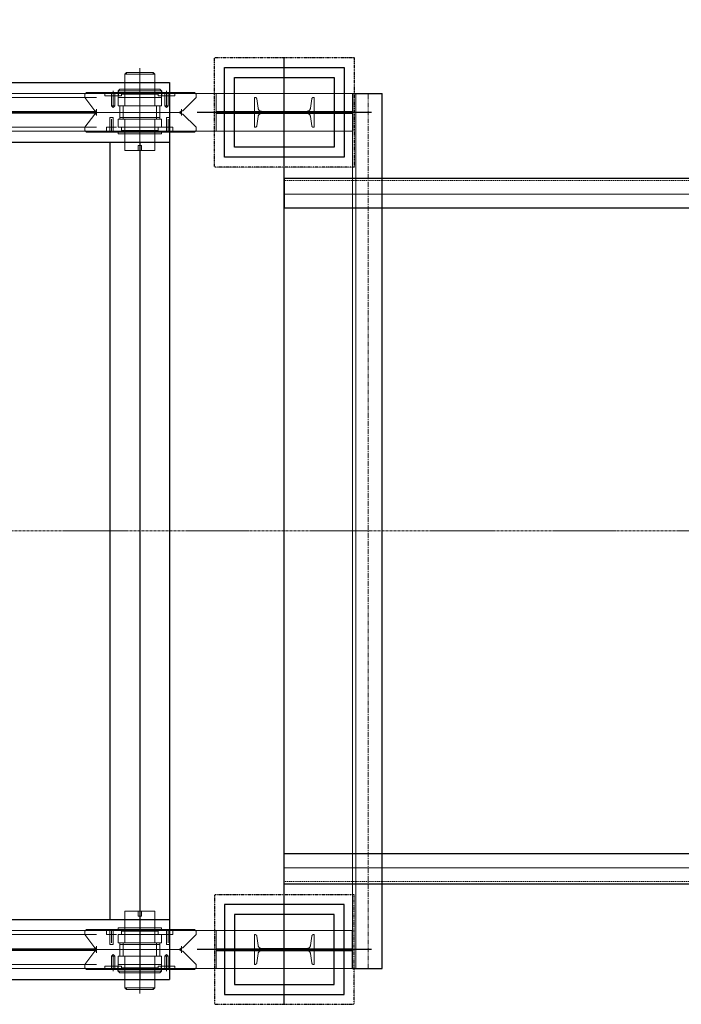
# Model space of a CAD drawing. Header units: inches. Extents: x -204116 to 930598, y -391373 to 256461.
# Tile 98 of 225: x 358515 to 360173, y -257862 to -255392. Entities that reach past the tile are written whole.
import ezdxf
from ezdxf.lldxf.tags import DXFTag

# ---------------------------------------------------------------- set-up
doc = ezdxf.new("R2010")
doc.units = ezdxf.units.IN
doc.header["$LTSCALE"] = 10
doc.header["$MEASUREMENT"] = 0
doc.header["$PDMODE"] = 1
doc.header["$PDSIZE"] = 1000
for name, pattern in [('CENTER', [2, 1.25, -0.25, 0.25, -0.25]), ('HIDDEN', [0.375, 0.25, -0.125]), ('PHANTOM', [2.5, 1.25, -0.25, 0.25, -0.25, 0.25, -0.25]), ('PHANTOM2', [1.25, 0.625, -0.125, 0.125, -0.125, 0.125, -0.125])]:
    doc.linetypes.add(name, pattern=pattern)
doc.layers.get('Defpoints').update_dxf_attribs({"lineweight": 25})
for name, color, linetype, lineweight in [('BEV0002', 1, 'CENTER', 9), ('cen', 2, 'CENTER2', 25), ('HIDDEN', 1, 'HIDDEN', 25), ('OBJECT', 7, 'Continuous', 25), ('P', 5, 'PHANTOM2', 9)]:
    doc.layers.add(name, color=color, linetype=linetype, lineweight=lineweight)
doc.layers.add('FDN', color=8, linetype='PHANTOM')
doc.styles.add('MIC', font='romans.shx', dxfattribs={"width": 0.8})
tags = doc.linetypes.add('CENTER2', pattern=[1.125, 0.75, -0.125, 0.125, -0.125]).pattern_tags.tags
tags[10:11] = [DXFTag(74, 4), DXFTag(75, 0), DXFTag(340, '0'), DXFTag(46, 1.0), DXFTag(50, 0.0), DXFTag(44, 0.0), DXFTag(45, 0.0)]
tags[8:9] = [DXFTag(74, 4), DXFTag(75, 0), DXFTag(340, '0'), DXFTag(46, 1.0), DXFTag(50, 0.0), DXFTag(44, 0.0), DXFTag(45, 0.0)]
tags[6:7] = [DXFTag(74, 4), DXFTag(75, 0), DXFTag(340, '0'), DXFTag(46, 1.0), DXFTag(50, 0.0), DXFTag(44, 0.0), DXFTag(45, 0.0)]
tags[4:5] = [DXFTag(74, 4), DXFTag(75, 0), DXFTag(340, '0'), DXFTag(46, 1.0), DXFTag(50, 0.0), DXFTag(44, 0.0), DXFTag(45, 0.0)]
doc.dimstyles.new('1_75', dxfattribs={"dimscale": 75, "dimtxt": 2.5, "dimasz": 2.5, "dimexe": 1, "dimexo": 2, "dimgap": 1, "dimtad": 1, "dimtoh": 1, "dimdec": 0, "dimzin": 9, "dimdsep": 46, "dimtxsty": 'MIC', "dimcen": 2.5, "dimclrd": 1, "dimclre": 1, "dimclrt": 256, "dimadec": 0, "dimazin": 0, "dimtfac": 1, "dimtdec": 0, "dimtmove": 2, "dimatfit": 3, "dimfxl": 1, "dimlwd": -1, "dimlwe": -1, "dimarcsym": 0})

# ---------------------------------------------------------------- blocks, each defined once
blk = doc.blocks.new('TakeUp Plan')
for p, q in [((-750.6, 1125, -2), (713, 1125, -2)), ((713, 1125, -2), (713, -1125, -2)), ((583.8, 1104.2, -2), (583.8, 1091.7, -2)), ((692.2, 1104.2, -2), (692.2, 1091.7, -2)), ((1171.4, 1097.5, -2.1), (1171.4, 1002.5, -2.1)), ((1171.4, 1097.5, -7), (1245.9, 1097.5, -2.4)), ((1245.9, -1097.5, -6.5), (1245.9, 1097.5, -2.4)), ((-750.6, 975, -2), (713, 975, -2)), ((563, 975, -2), (563, -975, -2)), ((-750.6, -975, -2), (713, -975, -2)), ((1171.4, -1097.5, -2.1), (1171.4, -1002.5, -2.1)), ((583.8, -1104.2, -2), (583.8, -1091.7, -2)), ((692.2, -1104.2, -2), (692.2, -1091.7, -2)), ((1171.4, -1097.5, -2), (1245.9, -1097.5, -6.5)), ((-750.6, -1125, -2), (713, -1125, -2))]:
    blk.add_line(p, q)
at = {"color": 1}
for p, q in [((1218.7, 1050, -2), (782.1, 1050, -2)), ((1218.7, -1050, -2), (782.1, -1050, -2))]:
    blk.add_line(p, q, dxfattribs=at)
at = {"color": 2, "elevation": -2}
for points in [[(1150.4, 937.5), (850.4, 937.5), (850.4, 1162.5), (1150.4, 1162.5)], [(1150.4, -937.5), (850.4, -937.5), (850.4, -1162.5), (1150.4, -1162.5)]]:
    blk.add_lwpolyline(points, close=True, dxfattribs=at)
at = {"elevation": -2}
for points in [[(1125.4, 962.5), (875.4, 962.5), (875.4, 1137.5), (1125.4, 1137.5)], [(1125.4, -962.5), (875.4, -962.5), (875.4, -1137.5), (1125.4, -1137.5)]]:
    blk.add_lwpolyline(points, close=True, dxfattribs=at)
for points in [[(829.4, 1052.1), (1171.4, 1052.1)], [(829.4, 1047.9), (1171.4, 1047.9)], [(829.4, -1047.9), (1171.4, -1047.9)], [(829.4, -1052.1), (1171.4, -1052.1)]]:
    blk.add_lwpolyline(points, dxfattribs=at)
at = {"layer": 'BEV0002'}
blk.add_line((1210.9, -1097.5, -6.5), (1210.9, 1097.5, -2.4), dxfattribs=at)
at = {"layer": 'cen', "linetype": 'CENTER', "ltscale": 500}
for p, q in [((1000.4, -1187.5, -2), (1000.4, 1187.5, -2)), ((-5720.6, 1050, -2), (1175.4, 1050, -2)), ((638, 975, -2), (638, -1125, -2)), ((-5720.6, -1050, -2), (1175.4, -1050, -2))]:
    blk.add_line(p, q, dxfattribs=at)
at = {"layer": 'FDN', "ltscale": 0.03, "elevation": -2}
for points in [[(1175.4, 912.5), (825.4, 912.5), (825.4, 1187.5), (1175.4, 1187.5)], [(1175.4, -912.5), (825.4, -912.5), (825.4, -1187.5), (1175.4, -1187.5)]]:
    blk.add_lwpolyline(points, close=True, dxfattribs=at)
at = {"layer": 'P', "color": 0, "linetype": 'Continuous'}
for p, q in [((829.4, 1097.5, -2), (829.4, 1002.5, -2)), ((829.4, -1097.5, -2), (829.4, -1002.5, -2))]:
    blk.add_line(p, q, dxfattribs=at)
for points, elevation in [([(671.4, 1150.1), (671.4, 1145.9), (600.5, 1145.9), (604.6, 1150.1), (671.4, 1150.1)], -2), ([(600.5, 1066.7), (600.5, 1145.9)], -2), ([(604.6, 1150.1), (604.6, 1145.9), (675.5, 1145.9), (671.4, 1150.1), (604.6, 1150.1)], -2), ([(638, 1160.5), (638, 939.5)], -2), ([(638, 943.7), (638, 1156.3)], -2), ([(675.5, 1066.7), (675.5, 1145.9)], -2), ([(638, 1120.9), (638, 983.3)], -2), ([(638, 1120.9), (638, 1075)], -2), ([(638, 1120.9), (638, 983.3)], -2), ([(638, 1120.9), (638, 1075)], -2), ([(-5720.6, 1097.5), (1171.4, 1097.5)], -2), ([(504.6, 1100), (500.4, 1095.9)], -2), ([(500.4, 1095.9), (500.4, 1087.5), (500.4, 1087.5)], -2), ([(525.4, 1054.2), (500.4, 1087.5)], -2), ([(638, 1100), (504.6, 1100)], -2), ([(550.4, 1100), (550.4, 1091.7)], -2), ([(550.4, 1100), (550.4, 1095.9)], -2), ([(550.4, 1100), (550.4, 1091.7)], -2), ([(550.4, 1091.7), (575.5, 1091.7)], -2), ([(554.6, 1091.7), (567.1, 1091.7)], -2), ([(567.1, 1100), (567.1, 1091.7)], -2), ([(567.1, 1091.7), (583.8, 1091.7)], -2), ([(567.1, 1091.7), (567.1, 1066.7)], -2), ([(567.1, 1091.7), (567.1, 1066.7), (567.1, 1066.7)], -2), ([(571.3, 1104.2), (571.3, 1070.8)], -2), ([(571.3, 1104.2), (571.3, 1087.5)], -2), ([(571.3, 1091.7), (571.3, 1066.7)], -2), ([(575.5, 1100), (575.5, 1091.7)], -2), ([(575.5, 1091.7), (575.5, 1066.7)], -2), ([(575.5, 1091.7), (588, 1091.7)], -2), ([(583.8, 1104.2), (583.8, 1104.2), (588, 1108.4)], -2), ([(583.8, 1104.2), (638, 1104.2)], -2), ([(583.8, 1091.7), (583.8, 1087.5), (583.8, 1091.7), (583.8, 1087.5)], -2), ([(583.8, 1070.8), (583.8, 1087.5)], -2), ([(583.8, 1087.5), (583.8, 1066.7), (588, 1066.7), (588, 1066.7), (588, 1066.7), (583.8, 1066.7)], -2), ([(638, 1087.5), (583.8, 1087.5)], -2), ([(600.5, 1108.4), (588, 1108.4)], -2), ([(592.1, 1091.7), (588, 1091.7)], -2), ([(592.1, 1095.9), (592.1, 1091.7)], -2), ([(592.1, 1095.9), (592.1, 1095.9), (600.5, 1095.9)], -2), ([(600.5, 1108.4), (600.5, 1108.4), (638, 1108.4)], -2), ([(600.5, 1104.2), (600.5, 1104.2), (600.5, 1108.4), (600.5, 1104.2), (600.5, 1100), (600.5, 1100), (600.5, 1095.9)], -2), ([(638, 1095.9), (600.5, 1095.9)], -2), ([(675.5, 1108.4), (675.5, 1108.4), (638, 1108.4)], -2), ([(692.2, 1104.2), (638, 1104.2)], -2), ([(771.4, 1100), (638, 1100)], -2), ([(638, 1095.9), (675.5, 1095.9)], -2), ([(638, 1087.5), (692.2, 1087.5)], -2), ([(675.5, 1104.2), (675.5, 1104.2), (675.5, 1108.4), (675.5, 1104.2), (675.5, 1100), (675.5, 1100), (675.5, 1095.9)], -2), ([(675.5, 1108.4), (688, 1108.4)], -2), ([(683.9, 1095.9), (683.9, 1095.9), (675.5, 1095.9)], -2), ([(683.9, 1095.9), (683.9, 1091.7)], -2), ([(683.9, 1091.7), (688, 1091.7)], -2), ([(692.2, 1104.2), (692.2, 1104.2), (688, 1108.4)], -2), ([(700.6, 1091.7), (688, 1091.7)], -2), ([(692.2, 1087.5), (692.2, 1066.7), (688, 1066.7), (688, 1066.7), (688, 1066.7), (692.2, 1066.7)], -2), ([(708.9, 1091.7), (692.2, 1091.7)], -2), ([(692.2, 1091.7), (692.2, 1087.5), (692.2, 1091.7), (692.2, 1087.5)], -2), ([(692.2, 1070.8), (692.2, 1087.5)], -2), ([(696.4, 1100), (721.4, 1100)], -2), ([(700.6, 1100), (700.6, 1091.7)], -2), ([(700.6, 1091.7), (700.6, 1066.7)], -2), ([(725.6, 1091.7), (700.6, 1091.7)], -2), ([(704.7, 1104.2), (704.7, 1070.8)], -2), ([(704.7, 1104.2), (704.7, 1087.5)], -2), ([(704.7, 1091.7), (704.7, 1066.7)], -2), ([(708.9, 1100), (708.9, 1091.7)], -2), ([(721.4, 1091.7), (708.9, 1091.7)], -2), ([(708.9, 1091.7), (708.9, 1066.7)], -2), ([(708.9, 1091.7), (708.9, 1066.7), (708.9, 1066.7)], -2), ([(721.4, 1100), (725.6, 1100)], -2), ([(725.6, 1100), (775.6, 1100)], -2), ([(725.6, 1100), (725.6, 1091.7)], -2), ([(725.6, 1100), (725.6, 1095.9)], -2), ([(725.6, 1100), (725.6, 1091.7)], -2), ([(746.4, 1054.2), (779.8, 1087.5)], -2), ([(779.8, 1095.9), (775.6, 1100)], -2), ([(779.8, 1087.5), (779.8, 1095.9)], -2), ([(1171.4, 1097.5), (1171.4, -1097.5)], -7), ([(1179.7, 1097.5), (1179.7, -1097.5)], -6.9), ([(567.1, 1066.7), (575.5, 1066.7), (571.3, 1062.5), (567.1, 1066.7)], -2), ([(583.8, 1016.6), (583.8, 1033.3), (588, 1033.3), (588, 1037.5), (588, 1066.7)], -2), ([(638, 1066.7), (583.8, 1066.7)], -2), ([(638, 1066.7), (588, 1066.7)], -2), ([(596.3, 1033.3), (596.3, 1066.7)], -2), ([(638, 1066.7), (596.3, 1066.7)], -2), ([(638, 1066.7), (600.5, 1066.7)], -2), ([(638, 1066.7), (692.2, 1066.7)], -2), ([(638, 1066.7), (688, 1066.7)], -2), ([(638, 1066.7), (675.5, 1066.7)], -2), ([(638, 1066.7), (679.7, 1066.7)], -2), ([(679.7, 1033.3), (679.7, 1066.7)], -2), ([(692.2, 1016.6), (692.2, 1033.3), (688, 1033.3), (688, 1037.5), (688, 1066.7)], -2), ([(708.9, 1066.7), (700.6, 1066.7), (704.7, 1062.5), (708.9, 1066.7)], -2), ([(525.4, 1045.8), (500.4, 1012.5)], -2), ([(529.6, 1054.2), (525.4, 1054.2)], -2), ([(529.6, 1045.8), (525.4, 1045.8)], -2), ([(529.6, 1058.3), (529.6, 1041.7)], -2), ([(529.6, 1041.7), (529.6, 1058.3)], -2), ([(529.6, 1045.8), (529.6, 1054.2)], -2), ([(529.6, 1054.2), (529.6, 1045.8)], -2), ([(529.6, 1050), (742.3, 1050)], -2), ([(562.9, 1037.5), (571.3, 1037.5), (567.1, 1037.5), (562.9, 1037.5)], -2), ([(562.9, 1012.5), (562.9, 1037.5)], -2), ([(562.9, 1012.5), (562.9, 1037.5), (562.9, 1037.5)], -2), ([(571.3, 1012.5), (571.3, 1037.5)], -2), ([(571.3, 1012.5), (571.3, 1037.5)], -2), ([(588, 1037.5), (588, 1033.3)], -2), ([(588, 1037.5), (588, 1033.3)], -2), ([(638, 1037.5), (588, 1037.5)], -2), ([(638, 1058.3), (638, 966.6), (642.2, 966.6), (633.8, 966.6)], -2), ([(700.6, 1050), (638, 1050)], -2), ([(638, 1037.5), (688, 1037.5)], -2), ([(688, 1037.5), (688, 1033.3)], -2), ([(688, 1037.5), (688, 1033.3)], -2), ([(713.1, 1037.5), (704.7, 1037.5), (708.9, 1037.5), (713.1, 1037.5)], -2), ([(704.7, 1012.5), (704.7, 1037.5)], -2), ([(704.7, 1012.5), (704.7, 1037.5)], -2), ([(713.1, 1012.5), (713.1, 1037.5)], -2), ([(713.1, 1012.5), (713.1, 1037.5), (713.1, 1037.5)], -2), ([(742.3, 1054.2), (738.1, 1050), (742.3, 1045.8)], -2), ([(742.3, 1045.8), (738.1, 1050), (742.3, 1054.2)], -2), ([(742.3, 1058.3), (742.3, 1041.7)], -2), ([(742.3, 1041.7), (742.3, 1058.3)], -2), ([(742.3, 1054.2), (746.4, 1054.2)], -2), ([(746.4, 1054.2), (742.3, 1054.2)], -2), ([(746.4, 1045.8), (742.3, 1045.8)], -2), ([(742.3, 1045.8), (746.4, 1045.8)], -2), ([(746.4, 1045.8), (779.8, 1012.5)], -2), ([(567.1, 1000), (567.1, 1033.3)], -2), ([(588, 1033.3), (583.8, 1033.3)], -2), ([(638, 1033.3), (583.8, 1033.3), (583.8, 1012.5)], -2), ([(596.3, 1033.3), (638, 1033.3)], -2), ([(638, 1033.3), (600.5, 1033.3)], -2), ([(600.5, 954.1), (600.5, 1033.3)], -2), ([(638, 1033.3), (692.2, 1033.3), (692.2, 1012.5)], -2), ([(638, 1033.3), (675.5, 1033.3)], -2), ([(679.7, 1033.3), (638, 1033.3)], -2), ([(675.5, 954.1), (675.5, 1033.3)], -2), ([(688, 1033.3), (692.2, 1033.3)], -2), ([(708.9, 1000), (708.9, 1033.3)], -2), ([(-5720.6, 1002.5), (1171.4, 1002.5)], -2), ([(500.4, 1004.1), (500.4, 1012.5), (500.4, 1012.5)], -2), ([(504.6, 1000), (500.4, 1004.1)], -2), ([(725.6, 1000), (504.6, 1000)], -2), ([(554.6, 1000), (554.6, 1004.1), (554.6, 1012.5), (554.6, 1012.5), (562.9, 1012.5)], -2), ([(554.6, 1004.1), (554.6, 1012.5), (571.3, 1012.5)], -2), ([(554.6, 1004.1), (554.6, 1000)], -2), ([(579.6, 1000), (554.6, 1000)], -2), ([(562.9, 1000), (562.9, 1012.5)], -2), ([(567.1, 1000), (567.1, 1012.5)], -2), ([(571.3, 1000), (571.3, 1012.5)], -2), ([(571.3, 1012.5), (579.6, 1012.5)], -2), ([(638, 1012.5), (583.8, 1012.5)], -2), ([(583.8, 1000), (583.8, 995.8), (588, 995.8)], -2), ([(592.1, 1012.5), (588, 1012.5)], -2), ([(600.5, 995.8), (588, 995.8)], -2), ([(592.1, 1004.1), (592.1, 1012.5)], -2), ([(600.5, 1000), (600.5, 1004.1), (592.1, 1004.1)], -2), ([(638, 1004.1), (600.5, 1004.1)], -2), ([(600.5, 1000), (600.5, 995.8), (600.5, 995.8), (600.5, 995.8)], -2), ([(600.5, 995.8), (600.5, 995.8), (638, 995.8)], -2), ([(638, 1012.5), (692.2, 1012.5)], -2), ([(638, 1004.1), (675.5, 1004.1)], -2), ([(675.5, 995.8), (675.5, 995.8), (638, 995.8)], -2), ([(675.5, 1000), (675.5, 1004.1), (683.9, 1004.1)], -2), ([(675.5, 1000), (675.5, 995.8), (675.5, 995.8), (675.5, 995.8)], -2), ([(675.5, 995.8), (688, 995.8)], -2), ([(683.9, 1012.5), (688, 1012.5)], -2), ([(683.9, 1004.1), (683.9, 1012.5)], -2), ([(700.6, 1012.5), (688, 1012.5)], -2), ([(692.2, 1000), (692.2, 995.8), (688, 995.8)], -2), ([(708.9, 1012.5), (692.2, 1012.5)], -2), ([(704.7, 1000), (704.7, 1012.5)], -2), ([(721.4, 1004.1), (721.4, 1012.5), (704.7, 1012.5)], -2), ([(721.4, 1012.5), (708.9, 1012.5)], -2), ([(708.9, 1000), (708.9, 1012.5)], -2), ([(721.4, 1000), (721.4, 1004.1), (721.4, 1012.5), (721.4, 1012.5), (713.1, 1012.5)], -2), ([(713.1, 1000), (713.1, 1012.5)], -2), ([(725.6, 1000), (775.6, 1000)], -2), ([(779.8, 1004.1), (775.6, 1000)], -2), ([(779.8, 1012.5), (779.8, 1004.1)], -2), ([(633.8, 954.1), (633.8, 966.6)], -2), ([(642.2, 954.1), (642.2, 966.6)], -2), ([(600.5, 954.1), (604.6, 954.1), (638, 954.1)], -2), ([(642.2, 954.1), (642.2, 954.1), (642.2, 954.1), (642.2, 954.1), (633.8, 954.1), (633.8, 954.1)], -2), ([(633.8, 954.1), (642.2, 954.1)], -2), ([(675.5, 954.1), (671.4, 954.1), (638, 954.1)], -2), ([(600.5, -954.1), (600.5, -1033.3)], -2), ([(600.5, -954.1), (604.6, -954.1), (638, -954.1)], -2), ([(633.8, -954.1), (633.8, -966.6)], -2), ([(642.2, -954.1), (642.2, -954.1), (642.2, -954.1), (642.2, -954.1), (633.8, -954.1), (633.8, -954.1)], -2), ([(633.8, -954.1), (642.2, -954.1)], -2), ([(638, -1160.5), (638, -939.5)], -2), ([(638, -943.7), (638, -1156.3)], -2), ([(675.5, -954.1), (671.4, -954.1), (638, -954.1)], -2), ([(642.2, -954.1), (642.2, -966.6)], -2), ([(675.5, -954.1), (675.5, -1033.3)], -2), ([(638, -1058.3), (638, -966.6), (642.2, -966.6), (633.8, -966.6)], -2), ([(638, -1120.9), (638, -983.3)], -2), ([(638, -1120.9), (638, -983.3)], -2), ([(-5720.6, -1002.5), (1171.4, -1002.5)], -2), ([(504.6, -1000), (500.4, -1004.1)], -2), ([(500.4, -1004.1), (500.4, -1012.5), (500.4, -1012.5)], -2), ([(525.4, -1045.8), (500.4, -1012.5)], -2), ([(725.6, -1000), (504.6, -1000)], -2), ([(579.6, -1000), (554.6, -1000)], -2), ([(554.6, -1000), (554.6, -1004.1), (554.6, -1012.5), (554.6, -1012.5), (562.9, -1012.5)], -2), ([(554.6, -1004.1), (554.6, -1000)], -2), ([(554.6, -1004.1), (554.6, -1012.5), (571.3, -1012.5)], -2), ([(562.9, -1000), (562.9, -1012.5)], -2), ([(562.9, -1012.5), (562.9, -1037.5)], -2), ([(562.9, -1012.5), (562.9, -1037.5), (562.9, -1037.5)], -2), ([(567.1, -1000), (567.1, -1012.5)], -2), ([(567.1, -1000), (567.1, -1033.3)], -2), ([(571.3, -1000), (571.3, -1012.5)], -2), ([(571.3, -1012.5), (579.6, -1012.5)], -2), ([(571.3, -1012.5), (571.3, -1037.5)], -2), ([(571.3, -1012.5), (571.3, -1037.5)], -2), ([(583.8, -1000), (583.8, -995.8), (588, -995.8)], -2), ([(638, -1033.3), (583.8, -1033.3), (583.8, -1012.5)], -2), ([(638, -1012.5), (583.8, -1012.5)], -2), ([(600.5, -995.8), (588, -995.8)], -2), ([(592.1, -1012.5), (588, -1012.5)], -2), ([(600.5, -1000), (600.5, -1004.1), (592.1, -1004.1)], -2), ([(592.1, -1004.1), (592.1, -1012.5)], -2), ([(600.5, -995.8), (600.5, -995.8), (638, -995.8)], -2), ([(600.5, -1000), (600.5, -995.8), (600.5, -995.8), (600.5, -995.8)], -2), ([(638, -1004.1), (600.5, -1004.1)], -2), ([(675.5, -995.8), (675.5, -995.8), (638, -995.8)], -2), ([(638, -1004.1), (675.5, -1004.1)], -2), ([(638, -1033.3), (692.2, -1033.3), (692.2, -1012.5)], -2), ([(638, -1012.5), (692.2, -1012.5)], -2), ([(675.5, -1000), (675.5, -995.8), (675.5, -995.8), (675.5, -995.8)], -2), ([(675.5, -995.8), (688, -995.8)], -2), ([(675.5, -1000), (675.5, -1004.1), (683.9, -1004.1)], -2), ([(683.9, -1004.1), (683.9, -1012.5)], -2), ([(683.9, -1012.5), (688, -1012.5)], -2), ([(692.2, -1000), (692.2, -995.8), (688, -995.8)], -2), ([(700.6, -1012.5), (688, -1012.5)], -2), ([(708.9, -1012.5), (692.2, -1012.5)], -2), ([(704.7, -1000), (704.7, -1012.5)], -2), ([(721.4, -1004.1), (721.4, -1012.5), (704.7, -1012.5)], -2), ([(704.7, -1012.5), (704.7, -1037.5)], -2), ([(704.7, -1012.5), (704.7, -1037.5)], -2), ([(708.9, -1000), (708.9, -1012.5)], -2), ([(708.9, -1000), (708.9, -1033.3)], -2), ([(721.4, -1012.5), (708.9, -1012.5)], -2), ([(721.4, -1000), (721.4, -1004.1), (721.4, -1012.5), (721.4, -1012.5), (713.1, -1012.5)], -2), ([(713.1, -1000), (713.1, -1012.5)], -2), ([(713.1, -1012.5), (713.1, -1037.5)], -2), ([(713.1, -1012.5), (713.1, -1037.5), (713.1, -1037.5)], -2), ([(725.6, -1000), (775.6, -1000)], -2), ([(746.4, -1045.8), (779.8, -1012.5)], -2), ([(779.8, -1004.1), (775.6, -1000)], -2), ([(779.8, -1012.5), (779.8, -1004.1)], -2), ([(583.8, -1016.6), (583.8, -1033.3), (588, -1033.3), (588, -1037.5), (588, -1066.7)], -2), ([(588, -1033.3), (583.8, -1033.3)], -2), ([(588, -1037.5), (588, -1033.3)], -2), ([(588, -1037.5), (588, -1033.3)], -2), ([(596.3, -1033.3), (596.3, -1066.7)], -2), ([(596.3, -1033.3), (638, -1033.3)], -2), ([(638, -1033.3), (600.5, -1033.3)], -2), ([(638, -1033.3), (675.5, -1033.3)], -2), ([(679.7, -1033.3), (638, -1033.3)], -2), ([(679.7, -1033.3), (679.7, -1066.7)], -2), ([(692.2, -1016.6), (692.2, -1033.3), (688, -1033.3), (688, -1037.5), (688, -1066.7)], -2), ([(688, -1037.5), (688, -1033.3)], -2), ([(688, -1033.3), (692.2, -1033.3)], -2), ([(688, -1037.5), (688, -1033.3)], -2), ([(525.4, -1054.2), (500.4, -1087.5)], -2), ([(529.6, -1045.8), (525.4, -1045.8)], -2), ([(529.6, -1054.2), (525.4, -1054.2)], -2), ([(529.6, -1058.3), (529.6, -1041.7)], -2), ([(529.6, -1041.7), (529.6, -1058.3)], -2), ([(529.6, -1045.8), (529.6, -1054.2)], -2), ([(529.6, -1054.2), (529.6, -1045.8)], -2), ([(529.6, -1050), (742.3, -1050)], -2), ([(562.9, -1037.5), (571.3, -1037.5), (567.1, -1037.5), (562.9, -1037.5)], -2), ([(638, -1037.5), (588, -1037.5)], -2), ([(638, -1037.5), (688, -1037.5)], -2), ([(700.6, -1050), (638, -1050)], -2), ([(713.1, -1037.5), (704.7, -1037.5), (708.9, -1037.5), (713.1, -1037.5)], -2), ([(742.3, -1054.2), (738.1, -1050), (742.3, -1045.8)], -2), ([(742.3, -1045.8), (738.1, -1050), (742.3, -1054.2)], -2), ([(742.3, -1058.3), (742.3, -1041.7)], -2), ([(742.3, -1041.7), (742.3, -1058.3)], -2), ([(746.4, -1045.8), (742.3, -1045.8)], -2), ([(742.3, -1045.8), (746.4, -1045.8)], -2), ([(742.3, -1054.2), (746.4, -1054.2)], -2), ([(746.4, -1054.2), (742.3, -1054.2)], -2), ([(746.4, -1054.2), (779.8, -1087.5)], -2), ([(567.1, -1066.7), (575.5, -1066.7), (571.3, -1062.5), (567.1, -1066.7)], -2), ([(567.1, -1091.7), (567.1, -1066.7)], -2), ([(567.1, -1091.7), (567.1, -1066.7), (567.1, -1066.7)], -2), ([(571.3, -1091.7), (571.3, -1066.7)], -2), ([(571.3, -1104.2), (571.3, -1070.8)], -2), ([(575.5, -1091.7), (575.5, -1066.7)], -2), ([(638, -1066.7), (583.8, -1066.7)], -2), ([(583.8, -1087.5), (583.8, -1066.7), (588, -1066.7), (588, -1066.7), (588, -1066.7), (583.8, -1066.7)], -2), ([(583.8, -1070.8), (583.8, -1087.5)], -2), ([(638, -1066.7), (588, -1066.7)], -2), ([(638, -1066.7), (596.3, -1066.7)], -2), ([(638, -1066.7), (600.5, -1066.7)], -2), ([(600.5, -1066.7), (600.5, -1145.9)], -2), ([(638, -1066.7), (692.2, -1066.7)], -2), ([(638, -1066.7), (688, -1066.7)], -2), ([(638, -1066.7), (675.5, -1066.7)], -2), ([(638, -1066.7), (679.7, -1066.7)], -2), ([(638, -1120.9), (638, -1075)], -2), ([(638, -1120.9), (638, -1075)], -2), ([(675.5, -1066.7), (675.5, -1145.9)], -2), ([(692.2, -1087.5), (692.2, -1066.7), (688, -1066.7), (688, -1066.7), (688, -1066.7), (692.2, -1066.7)], -2), ([(692.2, -1070.8), (692.2, -1087.5)], -2), ([(708.9, -1066.7), (700.6, -1066.7), (704.7, -1062.5), (708.9, -1066.7)], -2), ([(700.6, -1091.7), (700.6, -1066.7)], -2), ([(704.7, -1091.7), (704.7, -1066.7)], -2), ([(704.7, -1104.2), (704.7, -1070.8)], -2), ([(708.9, -1091.7), (708.9, -1066.7)], -2), ([(708.9, -1091.7), (708.9, -1066.7), (708.9, -1066.7)], -2), ([(-5720.6, -1097.5), (1171.4, -1097.5)], -2), ([(500.4, -1095.9), (500.4, -1087.5), (500.4, -1087.5)], -2), ([(504.6, -1100), (500.4, -1095.9)], -2), ([(638, -1100), (504.6, -1100)], -2), ([(550.4, -1100), (550.4, -1091.7)], -2), ([(550.4, -1100), (550.4, -1091.7)], -2), ([(550.4, -1091.7), (575.5, -1091.7)], -2), ([(550.4, -1100), (550.4, -1095.9)], -2), ([(554.6, -1091.7), (567.1, -1091.7)], -2), ([(567.1, -1091.7), (583.8, -1091.7)], -2), ([(567.1, -1100), (567.1, -1091.7)], -2), ([(571.3, -1104.2), (571.3, -1087.5)], -2), ([(575.5, -1091.7), (588, -1091.7)], -2), ([(575.5, -1100), (575.5, -1091.7)], -2), ([(583.8, -1091.7), (583.8, -1087.5), (583.8, -1091.7), (583.8, -1087.5)], -2), ([(638, -1087.5), (583.8, -1087.5)], -2), ([(583.8, -1104.2), (583.8, -1104.2), (588, -1108.4)], -2), ([(583.8, -1104.2), (638, -1104.2)], -2), ([(592.1, -1091.7), (588, -1091.7)], -2), ([(600.5, -1108.4), (588, -1108.4)], -2), ([(592.1, -1095.9), (592.1, -1091.7)], -2), ([(592.1, -1095.9), (592.1, -1095.9), (600.5, -1095.9)], -2), ([(600.5, -1104.2), (600.5, -1104.2), (600.5, -1108.4), (600.5, -1104.2), (600.5, -1100), (600.5, -1100), (600.5, -1095.9)], -2), ([(638, -1095.9), (600.5, -1095.9)], -2), ([(600.5, -1108.4), (600.5, -1108.4), (638, -1108.4)], -2), ([(638, -1087.5), (692.2, -1087.5)], -2), ([(638, -1095.9), (675.5, -1095.9)], -2), ([(771.4, -1100), (638, -1100)], -2), ([(692.2, -1104.2), (638, -1104.2)], -2), ([(675.5, -1108.4), (675.5, -1108.4), (638, -1108.4)], -2), ([(683.9, -1095.9), (683.9, -1095.9), (675.5, -1095.9)], -2), ([(675.5, -1104.2), (675.5, -1104.2), (675.5, -1108.4), (675.5, -1104.2), (675.5, -1100), (675.5, -1100), (675.5, -1095.9)], -2), ([(675.5, -1108.4), (688, -1108.4)], -2), ([(683.9, -1091.7), (688, -1091.7)], -2), ([(683.9, -1095.9), (683.9, -1091.7)], -2), ([(700.6, -1091.7), (688, -1091.7)], -2), ([(692.2, -1104.2), (692.2, -1104.2), (688, -1108.4)], -2), ([(692.2, -1091.7), (692.2, -1087.5), (692.2, -1091.7), (692.2, -1087.5)], -2), ([(708.9, -1091.7), (692.2, -1091.7)], -2), ([(696.4, -1100), (721.4, -1100)], -2), ([(700.6, -1100), (700.6, -1091.7)], -2), ([(725.6, -1091.7), (700.6, -1091.7)], -2), ([(704.7, -1104.2), (704.7, -1087.5)], -2), ([(721.4, -1091.7), (708.9, -1091.7)], -2), ([(708.9, -1100), (708.9, -1091.7)], -2), ([(721.4, -1100), (725.6, -1100)], -2), ([(725.6, -1100), (725.6, -1091.7)], -2), ([(725.6, -1100), (725.6, -1091.7)], -2), ([(725.6, -1100), (725.6, -1095.9)], -2), ([(725.6, -1100), (775.6, -1100)], -2), ([(779.8, -1095.9), (775.6, -1100)], -2), ([(779.8, -1087.5), (779.8, -1095.9)], -2), ([(671.4, -1150.1), (671.4, -1145.9), (600.5, -1145.9), (604.6, -1150.1), (671.4, -1150.1)], -2), ([(604.6, -1150.1), (604.6, -1145.9), (675.5, -1145.9), (671.4, -1150.1), (604.6, -1150.1)], -2)]:
    blk.add_lwpolyline(points, dxfattribs=dict(at, elevation=elevation))
at = {"layer": 'P', "color": 2, "linetype": 'HIDDEN', "ltscale": 250, "elevation": -2}
for points in [[(-5720.6, 1087.5), (829.4, 1087.5)], [(-5720.6, 1052.1), (825.4, 1052.1)], [(-5720.6, 1047.9), (825.4, 1047.9)], [(-5720.6, 1012.5), (829.4, 1012.5)], [(-5720.6, -1012.5), (829.4, -1012.5)], [(-5720.6, -1047.9), (825.4, -1047.9)], [(-5720.6, -1052.1), (825.4, -1052.1)], [(-5720.6, -1087.5), (829.4, -1087.5)]]:
    blk.add_lwpolyline(points, dxfattribs=at)
for points in [[(925.4, 1087.5), (925.4, 1012.5), (927, 1012.5, 0.373885), (931.5, 1016.4), (934.8, 1039.8, -0.373885), (943.7, 1047.5), (1057.1, 1047.5, -0.373885), (1066, 1039.8), (1069.3, 1016.4, 0.373885), (1073.8, 1012.5), (1075.4, 1012.5), (1075.4, 1087.5), (1073.8, 1087.5, 0.373885), (1069.3, 1083.6), (1066, 1060.2, -0.373885), (1057.1, 1052.5), (943.7, 1052.5, -0.373885), (934.8, 1060.2), (931.5, 1083.6, 0.373885), (927, 1087.5)], [(925.4, -1087.5), (925.4, -1012.5), (927, -1012.5, -0.373885), (931.5, -1016.4), (934.8, -1039.8, 0.373885), (943.7, -1047.5), (1057.1, -1047.5, 0.373885), (1066, -1039.8), (1069.3, -1016.4, -0.373885), (1073.8, -1012.5), (1075.4, -1012.5), (1075.4, -1087.5), (1073.8, -1087.5, -0.373885), (1069.3, -1083.6), (1066, -1060.2, 0.373885), (1057.1, -1052.5), (943.7, -1052.5, 0.373885), (934.8, -1060.2), (931.5, -1083.6, -0.373885), (927, -1087.5)]]:
    blk.add_lwpolyline(points, format="xyb", close=True, dxfattribs=at)
blk = doc.blocks.new('*D659')
at = {"color": 1}
for p, q in [((356678.3, -255327), (356678.3, -253018.9)), ((359178.3, -255327), (359178.3, -253018.9)), ((356878.3, -253098.9), (358978.3, -253098.9))]:
    blk.add_line(p, q, dxfattribs=at)
for points in [[(356878.3, -253065.5), (356878.3, -253132.2), (356678.3, -253098.9)], [(358978.3, -253065.5), (358978.3, -253132.2), (359178.3, -253098.9)]]:
    blk.add_solid(points, dxfattribs=at)
at = {"layer": 'Defpoints', "color": 0}
for p in [(359178.3, -253098.9), (356678.3, -255487), (359178.3, -255487)]:
    blk.add_point(p, dxfattribs=at)
at = {"insert": (357928.3, -252918.9), "char_height": 200, "attachment_point": 5, "style": 'MIC'}
blk.add_mtext('2500', dxfattribs=at)

msp = doc.modelspace()

# ---------------------------------------------------------------- linework, layer by layer
msp.add_line((359178.3, -255789.5, -0.1), (359178.3, -255864.5, -0.1))
at = {"color": 1, "linetype": 'CENTER', "lineweight": 0, "ltscale": 0.5}
msp.add_line((348081.9, -256674.5), (363377.9, -256674.5), dxfattribs=at)
at = {"layer": 'cen', "linetype": 'CENTER2', "lineweight": 9, "ltscale": 0.01}
for p, q in [((359178.3, -255829.5), (363377.9, -255829.5)), ((359178.3, -257519.5, -1611881.4), (363377.9, -257519.5, -1672459.5))]:
    msp.add_line(p, q, dxfattribs=at)
at = {"layer": 'HIDDEN', "lineweight": 9, "ltscale": 0.01}
for p, q in [((359178.3, -255795.2, -1611883.4), (363377.9, -255795.2, -1672461.5)), ((359178.3, -257553.8, -1611877.7), (363377.9, -257553.8, -1672455.8))]:
    msp.add_line(p, q, dxfattribs=at)
at = {"layer": 'OBJECT'}
for p, q in [((359178.3, -255789.5, -1611881.3), (363377.9, -255789.5, -1672459.4)), ((363377.9, -255864.5, -1672459.4), (359178.3, -255864.5, -1611881.3)), ((363377.9, -257484.5, -1672455.8), (359178.3, -257484.5, -1611877.7)), ((359178.3, -257559.5, -1611877.7), (363377.9, -257559.5, -1672455.8))]:
    msp.add_line(p, q, dxfattribs=at)

# ---------------------------------------------------------------- block references
msp.add_blockref('TakeUp Plan', (358177.9, -256674.5))

# ---------------------------------------------------------------- dimensions: what is measured, and where the dimension line sits
dim = msp.add_linear_dim(base=(359178.3, -253098.9, -2), p1=(356678.3, -255487, -2), p2=(359178.3, -255487, -2), dimstyle='1_75', override={"dimscale": 80, "dimfxl": 0.18})
dim.commit()
dim.dimension.update_dxf_attribs({"geometry": '*D659', "text_midpoint": (357928.3, -252918.9, -2)})

doc.saveas('drawing.dxf')
